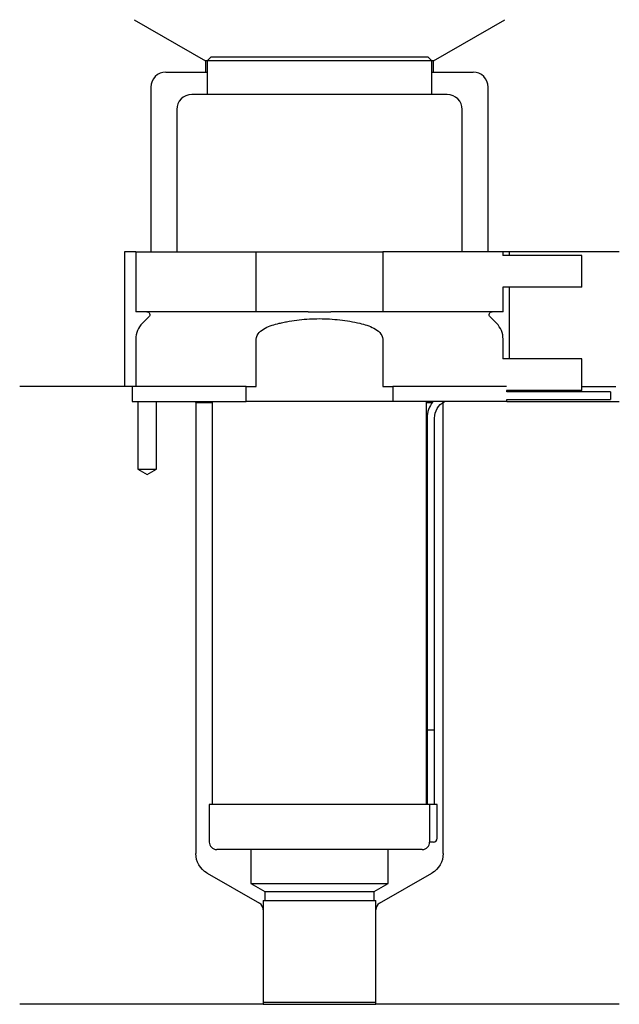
# Model space of a CAD drawing. Header units: inches. Extents: x 28 to 108, y 270 to 401.
import ezdxf

# ---------------------------------------------------------------- set-up
doc = ezdxf.new("R2010")
doc.units = ezdxf.units.IN
for name, color, linetype in [('201', 7, 'Continuous'), ('30', 7, 'Continuous'), ('32', 7, 'Continuous')]:
    doc.layers.add(name, color=color, linetype=linetype)

msp = doc.modelspace()

# ---------------------------------------------------------------- linework, layer by layer
at = {"layer": '201', "color": 113}
for p, q in [((43.4, 401.03), (52.92, 395.53)), ((83.32, 395.53), (92.85, 401.03)), ((52.92, 395.53), (52.92, 394.03)), ((53.12, 395.53), (52.92, 395.53)), ((83.32, 395.53), (83.12, 395.53)), ((83.32, 394.03), (83.32, 395.53)), ((47.62, 394.03), (52.92, 394.03)), ((52.92, 394.03), (53.12, 394.03)), ((83.12, 394.03), (83.32, 394.03)), ((83.32, 394.03), (88.62, 394.03)), ((45.62, 392.03), (45.62, 370.03)), ((90.62, 370.03), (90.62, 392.03)), ((42.12, 370.03), (42.12, 352.03)), ((43.62, 370.03), (42.12, 370.03)), ((108.12, 370.03), (92.62, 370.03)), ((93.42, 370.03), (93.42, 369.53)), ((93.42, 365.33), (93.42, 355.73)), ((42.12, 352.03), (28.12, 352.03)), ((43.12, 352.03), (28.12, 352.03)), ((43.12, 352.03), (43.12, 350.03)), ((103.12, 352.03), (107.67, 352.03)), ((103.12, 352.03), (107.67, 352.03)), ((43.87, 350.03), (43.87, 341.03)), ((46.37, 341.03), (46.37, 350.03)), ((51.52, 350.03), (51.62, 349.93)), ((51.62, 349.93), (53.82, 349.93)), ((51.62, 349.93), (51.62, 289.69)), ((82.42, 349.93), (83.17, 349.93)), ((84.62, 349.93), (84.63, 349.94)), ((84.62, 349.93), (84.62, 349.93)), ((84.62, 289.69), (84.62, 349.93)), ((93.12, 350.03), (108.12, 350.03)), ((43.87, 341.03), (45.12, 340.31)), ((45.12, 340.31), (46.37, 341.03)), ((53.12, 287.09), (60.12, 283.05)), ((76.13, 283.05), (83.12, 287.09)), ((60.62, 282.18), (60.62, 269.56)), ((75.63, 269.56), (75.63, 282.18)), ((60.62, 269.56), (28.12, 269.56)), ((60.62, 269.56), (75.63, 269.56)), ((108.12, 269.56), (75.63, 269.56))]:
    msp.add_line(p, q, dxfattribs=at)
for centre, radius, start, end in [((47.62, 392.03), 2, 90, 180), ((88.62, 392.03), 2, 0, 90), ((59.62, 282.18), 1, 0, 60), ((76.63, 282.18), 1, 120, 180)]:
    msp.add_arc(centre, radius, start, end, dxfattribs=at)
at = {"layer": '201', "color": 113, "extrusion": (0, 0, -1)}
for centre, start, end in [((-54.62, 289.69), -60, 0), ((-81.62, 289.69), 180, 240)]:
    msp.add_arc(centre, 3, start, end, dxfattribs=at)
at = {"layer": '30', "color": 113}
for p, q in [((53.62, 396.03), (53.12, 395.53)), ((82.62, 396.03), (53.62, 396.03)), ((83.12, 395.53), (82.62, 396.03)), ((83.12, 395.53), (53.12, 395.53)), ((53.12, 395.53), (53.12, 391.03)), ((83.12, 391.03), (83.12, 395.53)), ((85.17, 391.03), (51.07, 391.03)), ((49.07, 389.03), (49.07, 370.03)), ((87.17, 370.03), (87.17, 389.03)), ((43.62, 370.03), (59.68, 370.03)), ((43.62, 370.03), (43.62, 362.03)), ((59.68, 362.03), (59.68, 370.03)), ((59.68, 370.03), (76.56, 370.03)), ((92.62, 370.03), (76.56, 370.03)), ((76.56, 370.03), (76.56, 362.03)), ((92.62, 369.53), (92.62, 370.03)), ((92.62, 362.03), (92.62, 365.33)), ((59.68, 362.03), (43.62, 362.03)), ((66.6, 362.03), (59.68, 362.03)), ((76.56, 362.03), (69.64, 362.03)), ((92.62, 362.03), (76.56, 362.03)), ((45.36, 361.34), (44.5, 360.49)), ((91.74, 360.49), (90.89, 361.34)), ((43.62, 358.37), (43.62, 352.03)), ((59.68, 352.03), (59.68, 358.37)), ((76.56, 358.37), (76.56, 352.03)), ((92.62, 355.73), (92.62, 358.37)), ((43.12, 352.03), (43.12, 350.03)), ((58.32, 352.03), (43.12, 352.03)), ((58.32, 350.03), (58.32, 352.03)), ((58.32, 352.03), (59.68, 352.03)), ((76.56, 352.03), (77.92, 352.03)), ((77.92, 352.03), (77.92, 350.03)), ((93.09, 352.03), (77.92, 352.03)), ((93.12, 351.33), (93.12, 351.53)), ((106.97, 351.33), (93.12, 351.33)), ((106.97, 351.33), (106.97, 350.33)), ((43.12, 350.03), (58.32, 350.03)), ((43.87, 350.03), (43.87, 341.03)), ((46.37, 341.03), (46.37, 350.03)), ((53.82, 350.03), (53.82, 296.23)), ((77.92, 350.03), (58.32, 350.03)), ((93.12, 350.03), (77.92, 350.03)), ((82.42, 296.23), (82.42, 350.03)), ((93.12, 350.33), (106.97, 350.33)), ((93.12, 350.03), (93.12, 350.33)), ((82.47, 347.83), (82.47, 306.23)), ((83.47, 306.23), (83.47, 347.83)), ((43.87, 341.03), (46.37, 341.03)), ((82.47, 306.23), (83.47, 306.23)), ((82.47, 306.23), (83.47, 306.23)), ((82.47, 306.23), (82.47, 296.23)), ((83.47, 296.23), (83.47, 306.23)), ((82.8, 296.23), (53.42, 296.23)), ((53.42, 296.23), (53.42, 291.23)), ((83.82, 296.23), (82.8, 296.23)), ((82.8, 296.23), (82.8, 291.73)), ((83.82, 291.73), (83.82, 296.23)), ((83.32, 291.23), (82.82, 291.23)), ((81.82, 290.23), (54.42, 290.23)), ((58.97, 290.23), (58.97, 285.69)), ((77.27, 285.69), (77.27, 290.23)), ((58.97, 285.69), (77.27, 285.69)), ((58.97, 285.69), (60.82, 284.63)), ((75.43, 284.63), (77.27, 285.69)), ((60.82, 284.63), (75.43, 284.63)), ((60.82, 284.63), (60.82, 283.43)), ((75.43, 283.43), (75.43, 284.63)), ((60.62, 283.43), (60.62, 269.83)), ((60.62, 283.43), (75.63, 283.43)), ((75.63, 269.83), (75.63, 283.43)), ((60.62, 269.83), (75.63, 269.83))]:
    msp.add_line(p, q, dxfattribs=at)
for centre, radius, start, end in [((51.07, 389.03), 2, 90, 180), ((85.17, 389.03), 2, 0, 90), ((46.62, 358.37), 3, 135, 180), ((89.62, 358.37), 3, 0, 45), ((85.97, 347.83), 3.5, 141.0539, 180), ((54.42, 291.23), 1, 180, 270), ((81.82, 291.23), 1, -90, 0), ((83.32, 291.73), 0.5, -90, 0)]:
    msp.add_arc(centre, radius, start, end, dxfattribs=at)
at = {"layer": '30', "color": 113, "extrusion": (0, 0, -1)}
for centre, radius, start, end in [((-45.07, 361.63), 0.4, 90, 225), ((-91.17, 361.63), 0.4, -45, 90), ((-85.97, 347.83), 2.5, 0, 61.6416)]:
    msp.add_arc(centre, radius, start, end, dxfattribs=at)
at = {"layer": '30', "color": 113}
for points, knots in [([(66.6, 362.03), (67.11, 362.03), (67.61, 362.02), (68.14, 362.02), (68.17, 362.02), (68.24, 362.02), (68.33, 362.02), (68.56, 362.02), (68.75, 362.02), (69.13, 362.03), (69.38, 362.03), (69.64, 362.03)], [0, 0, 0, 0, 0.5, 0.5, 0.53125, 0.53125, 0.5625, 0.625, 0.75, 0.75, 1, 1, 1, 1]), ([(59.68, 358.37), (59.68, 358.7), (59.85, 359.02), (60.31, 359.5), (60.59, 359.69), (61.46, 360.15), (62.1, 360.34), (62.74, 360.49)], [0, 0, 0, 0, 0.25, 0.25, 0.5, 0.5, 1, 1, 1, 1]), ([(62.74, 360.49), (62.96, 360.54), (63.18, 360.59), (63.63, 360.68), (63.85, 360.72), (64.52, 360.84), (64.97, 360.9), (66.32, 361.06), (67.22, 361.11), (68.57, 361.11), (69.02, 361.1), (69.93, 361.04), (70.38, 361), (71.74, 360.85), (72.63, 360.69), (73.5, 360.49)], [0, 0, 0, 0, 0.0625, 0.0625, 0.125, 0.125, 0.25, 0.25, 0.5, 0.5, 0.625, 0.625, 0.75, 0.75, 1, 1, 1, 1]), ([(73.5, 360.49), (74.14, 360.34), (74.78, 360.15), (75.66, 359.68), (75.94, 359.5), (76.39, 359.01), (76.56, 358.7), (76.56, 358.37)], [0, 0, 0, 0, 0.5, 0.5, 0.75, 0.75, 1, 1, 1, 1]), ([(82.8, 291.73), (82.8, 291.67), (82.8, 291.62), (82.8, 291.51), (82.8, 291.46), (82.81, 291.37), (82.81, 291.34), (82.81, 291.28), (82.81, 291.26), (82.82, 291.24), (82.82, 291.23), (82.82, 291.23)], [0, 0, 0, 0, 0.20806, 0.20806, 0.416347, 0.416347, 0.62495, 0.62495, 0.835236, 0.835236, 1, 1, 1, 1])]:
    msp.add_open_spline(points, degree=3, knots=knots, dxfattribs=at)
at = {"layer": '32', "color": 113}
for p, q in [((103.12, 369.53), (92.59, 369.53)), ((103.12, 365.33), (103.12, 369.53)), ((103.12, 365.33), (92.59, 365.33)), ((103.12, 355.73), (92.59, 355.73)), ((103.12, 351.53), (103.12, 355.73)), ((103.12, 351.53), (93.09, 351.53))]:
    msp.add_line(p, q, dxfattribs=at)

doc.saveas('drawing.dxf')
